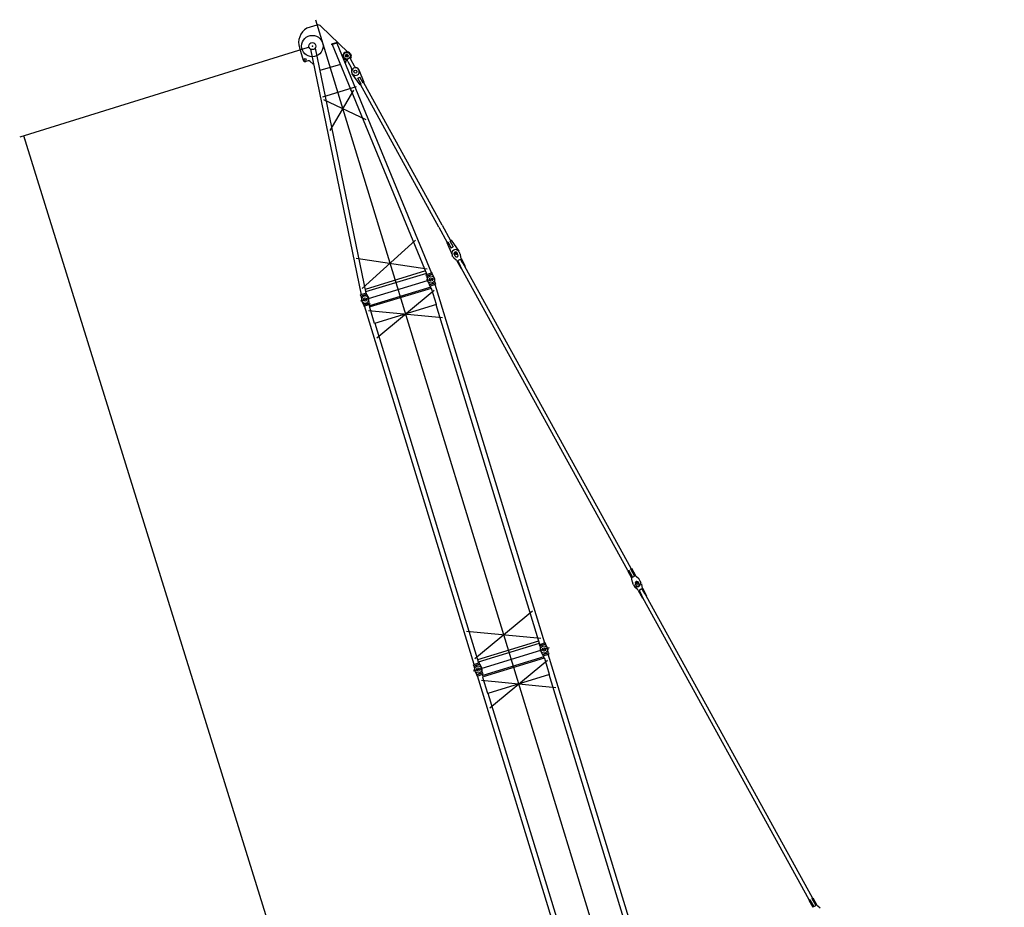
# Model space of a CAD drawing. Extents: x -28247 to 39585, y 18473 to 123068.
# Tile 4 of 5: x -28247 to -5347, y 68287 to 88940. Entities that reach past the tile are written whole.
import ezdxf

# ---------------------------------------------------------------- set-up
doc = ezdxf.new("R2010")
doc.units = 0
doc.layers.get('0').update_dxf_attribs({"linetype": 'CONTINUOUS'})
doc.layers.get('DEFPOINTS').update_dxf_attribs({"linetype": 'CONTINUOUS'})
doc.styles.add('MX_NOTE_STANDARD', font='txt.shx', dxfattribs={"bigfont": 'extfont.shx'})
doc.dimstyles.new('MXDIMSTYLE', dxfattribs={"dimtxt": 2.8, "dimasz": 2.5, "dimexe": 1, "dimexo": 0.5, "dimgap": 0.5, "dimtad": 1, "dimdsep": 46, "dimtxsty": 'MX_NOTE_STANDARD', "dimblk1": 'OPEN30', "dimblk2": 'OPEN30', "dimsah": 1, "dimcen": 2.5, "dimadec": 0, "dimazin": 0, "dimtfac": 1, "dimtmove": 0, "dimatfit": 3, "dimldrblk": 'OPEN30', "dimfxl": 1, "dimtzin": 0, "dimarcsym": 0})

# ---------------------------------------------------------------- blocks, each defined once
blk = doc.blocks.new('*D2')
at = {"color": 255, "linetype": 'CONTINUOUS'}
for p, q in [((-21536.4269, 88296.380376), (-28247.320785, 86210.63047)), ((-12124.805777, 34673.419738), (-28151.8267, 86240.31009)), ((-5509.405977, 36729.490024), (-12220.299861, 34643.740118))]:
    blk.add_line(p, q, dxfattribs=at)
for points in [[(-28138.062793, 86139.869396), (-28106.23137, 86149.762622), (-28151.8267, 86240.31009)], [(-12138.569683, 34773.860432), (-12170.401107, 34763.967206), (-12124.805777, 34673.419738)]]:
    blk.add_solid(points, dxfattribs=at)
at = {"layer": 'DEFPOINTS', "color": 0, "linetype": 'CONTINUOUS'}
for p in [(-21440.932816, 88326.059996), (-28151.8267, 86240.31009), (-5413.911893, 36759.169644)]:
    blk.add_point(p, dxfattribs=at)
at = {"color": 255, "linetype": 'CONTINUOUS', "insert": (-19545.864264, 60068.529111), "char_height": 900, "attachment_point": 5, "rotation": 287.2652630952}
blk.add_mtext('\\A1;54000', dxfattribs=at)
blk = doc.blocks.new('_OPEN30')
at = {"color": 0, "linetype": 'ByBlock', "lineweight": -2}
for p, q in [((-1, 0.267949), (0, 0)), ((0, 0), (-1, -0.267949)), ((0, 0), (-1, 0))]:
    blk.add_line(p, q, dxfattribs=at)

msp = doc.modelspace()

# ---------------------------------------------------------------- linework, layer by layer
at = {"color": 30, "linetype": 'CONTINUOUS'}
for p, q in [((-21367.298338, 88940.287533), (-5346.929536, 36540.080224)), ((-21338.238308, 88814.727484), (-21568.784237, 88744.242441)), ((-21239.508999, 88791.006681), (-20606.463617, 88179.27145)), ((-20860.279437, 88408.415329), (-20994.162091, 88367.483249)), ((-20857.651014, 88399.81815), (-20991.533666, 88358.88607)), ((-20869.697528, 88396.1247), (-18667.757339, 83042.9935)), ((-20860.279437, 88408.415329), (-20857.651014, 88399.81815)), ((-21742.442885, 88286.163608), (-21654.72836, 87999.262644)), ((-21484.863891, 88256.119715), (-20307.59989, 82541.642765)), ((-21372.922658, 88279.207004), (-20197.816114, 82575.20707)), ((-20994.162091, 88367.483249), (-20991.533666, 88358.88607)), ((-20979.490867, 88362.55747), (-18777.550677, 83009.42627)), ((-20606.476896, 88179.246477), (-20608.699304, 88173.997343)), ((-21537.546086, 87982.804309), (-21592.265838, 87966.074783)), ((-21423.390925, 87908.388455), (-21488.198304, 87970.964891)), ((-20651.988884, 87992.270047), (-20615.167844, 88019.317329)), ((-20616.562458, 88023.878902), (-20615.16492, 88019.307766)), ((-20613.081957, 87968.557673), (-20534.466652, 87825.660066)), ((-20561.097826, 88143.765122), (-20539.647912, 88104.776006)), ((-20551.271047, 88030.471546), (-20537.890289, 88060.089198)), ((-20550.919523, 88021.534184), (-20464.373858, 87864.221708)), ((-21413.827879, 87911.312176), (-21423.390925, 87908.388455)), ((-20789.574878, 87900.859542), (-21265.020869, 87755.500955)), ((-20670.199367, 87937.356339), (-20679.781539, 87934.426772)), ((-20235.022615, 87478.539516), (-20354.295378, 87766.808546)), ((-20331.400179, 87425.517295), (-20511.039617, 87680.575518)), ((-20383.552909, 87579.440535), (-20337.116537, 87604.987567)), ((-20306.429612, 87439.254926), (-20383.552909, 87579.440535)), ((-20259.99324, 87464.801957), (-20337.116537, 87604.987567)), ((-21197.728137, 87145.584983), (-20413.548749, 87385.332948)), ((-20480.441617, 87299.620094), (-21035.592187, 86358.706058)), ((-20559.469919, 87309.077684), (-20541.775441, 87298.436064)), ((-20331.400169, 87425.517341), (-20306.429612, 87439.254926)), ((-18498.599679, 84115.749107), (-20322.244208, 87430.554506)), ((-20235.022633, 87478.539569), (-20259.99324, 87464.801957)), ((-18420.534086, 84158.696996), (-20244.178615, 87473.502394)), ((-21185.075584, 87084.191633), (-20198.68216, 86614.575414)), ((-18498.599714, 84115.749088), (-18302.578278, 83759.444499)), ((-18420.534121, 84158.696976), (-18224.512685, 83802.392388)), ((-19045.277036, 83810.55622), (-20278.164657, 82681.980926)), ((-18311.734278, 83754.407377), (-18192.461515, 83466.138347)), ((-18311.73426, 83754.407324), (-18286.763653, 83768.144936)), ((-18286.763653, 83768.144936), (-18209.640356, 83627.959327)), ((-18215.356723, 83807.429552), (-18240.32728, 83793.691967)), ((-18240.32728, 83793.691967), (-18163.203984, 83653.506358)), ((-18215.356714, 83807.429598), (-18035.717276, 83552.371375)), ((-18163.203984, 83653.506358), (-18209.640356, 83627.959327)), ((-20423.818901, 83389.093211), (-18770.617293, 83142.884919)), ((-18172.257579, 83428.24587), (-18188.167517, 83457.166269)), ((-18151.416713, 83402.009763), (-18097.851385, 83353.959301)), ((-18115.877996, 83439.868139), (-18139.978258, 83483.676556)), ((-18054.546213, 83473.608507), (-18078.646475, 83517.416923)), ((-18059.680181, 83333.82418), (-17995.062767, 83369.372068)), ((-18030.457217, 83543.927212), (-18014.548433, 83515.008911)), ((-18003.544321, 83483.358594), (-17991.63496, 83412.391994)), ((-17946.862242, 83281.755235), (-17995.062767, 83369.372068)), ((-17980.63085, 83380.741677), (-17882.781166, 83202.874747)), ((-18077.009366, 83327.721099), (-17979.159682, 83149.85417)), ((-18011.479656, 83246.207348), (-18059.680181, 83333.82418)), ((-18027.360207, 83237.471002), (-18011.479656, 83246.207348)), ((-17970.003621, 83154.890898), (-18011.479496, 83246.206985)), ((-17979.159682, 83149.85417), (-17970.003605, 83154.891189)), ((-14104.321486, 76128.021206), (-17970.003605, 83154.891189)), ((-17946.862627, 83281.755385), (-17891.93746, 83197.83786)), ((-17946.862242, 83281.755235), (-17930.981691, 83290.49158)), ((-17891.937242, 83197.837728), (-17882.781166, 83202.874747)), ((-14026.255123, 76170.967745), (-17891.937242, 83197.837728)), ((-20312.88333, 82396.767669), (-18580.537429, 82926.399547)), ((-18811.974169, 83093.118777), (-20216.078057, 82663.840664)), ((-18788.863415, 83036.920095), (-20203.811799, 82604.326483)), ((-18653.288448, 83047.417088), (-18791.962189, 83005.020224)), ((-18782.606285, 82974.418475), (-18791.962189, 83005.020224)), ((-18643.932545, 83016.815339), (-18782.606285, 82974.418475)), ((-18778.321491, 82975.6239), (-18766.905046, 82884.583718)), ((-18643.932545, 83016.815339), (-18653.288448, 83047.417088)), ((-18648.511052, 83014.99727), (-18607.076203, 82933.134645)), ((-18586.847359, 82814.672761), (-18598.293042, 82905.808574)), ((-18688.449639, 82718.776898), (-20109.231481, 82284.399817)), ((-18680.833964, 82689.420783), (-20099.033783, 82255.833106)), ((-18717.000424, 82774.880932), (-18758.474074, 82856.836264)), ((-18721.208164, 82773.594495), (-18582.543988, 82815.988435)), ((-18721.208164, 82773.594495), (-18711.852261, 82742.992746)), ((-18711.852261, 82742.992746), (-18573.188084, 82785.386686)), ((-18679.210684, 82688.55767), (-18697.220799, 82747.466037)), ((-18668.347197, 82682.781456), (-18680.833964, 82689.420783)), ((-18554.322117, 82309.822636), (-18668.347197, 82682.781456)), ((-16036.706337, 74436.265276), (-18587.915176, 82780.884157)), ((-18582.543988, 82815.988435), (-18573.188084, 82785.386686)), ((-20183.36635, 82579.624811), (-20322.04009, 82537.227948)), ((-20312.684187, 82506.626198), (-20322.04009, 82537.227948)), ((-20174.010447, 82549.023062), (-20312.684187, 82506.626198)), ((-20308.408957, 82507.8287), (-20296.992511, 82416.788517)), ((-20174.010447, 82549.023062), (-20183.36635, 82579.624811)), ((-20178.294143, 82547.608834), (-20136.849732, 82465.749133)), ((-19941.165962, 81539.383742), (-18606.119859, 82645.129785)), ((-20247.087889, 82307.085732), (-20288.561538, 82389.041063)), ((-20251.29563, 82305.799294), (-20112.631453, 82348.193235)), ((-20251.29563, 82305.799294), (-20241.939725, 82275.197545)), ((-20241.939725, 82275.197545), (-20103.275549, 82317.591485)), ((-17676.099426, 73935.051956), (-20227.308264, 82279.670837)), ((-20116.934824, 82346.877561), (-20128.380507, 82438.013373)), ((-20099.992526, 82254.180589), (-20118.002641, 82313.088957)), ((-20112.631453, 82348.193235), (-20103.275549, 82317.591485)), ((-20105.673109, 82243.346339), (-20099.033783, 82255.833106)), ((-19991.648029, 81870.38752), (-20105.673109, 82243.346339)), ((-18554.322117, 82309.822636), (-19991.648029, 81870.38752)), ((-16146.011961, 74402.847157), (-18562.641967, 82307.279)), ((-20136.207323, 82177.334585), (-18411.078497, 82007.178943)), ((-17566.793803, 73968.470075), (-19983.423809, 81872.901919)), ((-14113.477563, 76122.984187), (-14020.448666, 75953.880277)), ((-14088.506712, 76136.721366), (-13996.925714, 75970.249384)), ((-14042.069897, 76162.267585), (-14017.099047, 76176.004765)), ((-14042.069897, 76162.267585), (-13950.4889, 75995.795603)), ((-14017.099047, 76176.004765), (-13924.07015, 76006.900855)), ((-13997.534008, 75851.262024), (-14009.443696, 75922.230581)), ((-13996.925714, 75970.249384), (-13950.4889, 75995.795603)), ((-13970.621563, 75790.693405), (-13986.531502, 75819.613805)), ((-13898.208326, 75773.46334), (-13922.308589, 75817.271756)), ((-13849.66231, 75932.610474), (-13903.229115, 75980.662259)), ((-13836.876543, 75807.203707), (-13860.976806, 75851.012124)), ((-13812.911265, 75877.454351), (-13828.821203, 75906.37475)), ((-13812.787548, 75877.522413), (-13796.878764, 75848.604112)), ((-13785.874652, 75816.953794), (-13773.965291, 75745.987194)), ((-13970.497847, 75790.761467), (-13954.589062, 75761.843166)), ((-13933.747044, 75735.604963), (-13880.181716, 75687.554502)), ((-13859.339696, 75661.3163), (-13761.490012, 75483.44937)), ((-13842.010512, 75667.419381), (-13777.393097, 75702.967268)), ((-13793.809986, 75579.802548), (-13842.010512, 75667.419381)), ((-13809.690537, 75571.066203), (-13793.809986, 75579.802548)), ((-13752.333952, 75488.486099), (-13793.809827, 75579.802185)), ((-13729.192572, 75615.350435), (-13777.393097, 75702.967268)), ((-13762.961181, 75714.336878), (-13665.111496, 75536.469948)), ((-13729.192957, 75615.350585), (-13674.26779, 75531.433061)), ((-13729.192572, 75615.350435), (-13713.312021, 75624.08678)), ((-13761.490012, 75483.44937), (-13752.333936, 75488.48639)), ((-9886.651817, 68461.616407), (-13752.333936, 75488.48639)), ((-9808.585454, 68504.562945), (-13674.267573, 75531.432928)), ((-16322.694535, 75176.390347), (-17657.740639, 74070.644304)), ((-16127.653174, 74538.439505), (-17852.782, 74708.595146)), ((-17593.224232, 74054.920017), (-16172.44239, 74489.297097)), ((-17575.535725, 73997.063585), (-16154.753884, 74431.440666)), ((-16021.979246, 74440.767805), (-16160.643423, 74398.373864)), ((-16012.623342, 74410.166055), (-16021.979246, 74440.767805)), ((-15934.30031, 74324.314191), (-17703.17705, 73783.513702)), ((-16151.287519, 74367.772116), (-16160.643423, 74398.373864)), ((-16012.623342, 74410.166055), (-16151.287519, 74367.772116)), ((-16147.079778, 74369.058552), (-16135.634095, 74277.92274)), ((-16085.681658, 74168.234572), (-16127.155308, 74250.189904)), ((-16089.889398, 74166.948136), (-15951.225222, 74209.342076)), ((-16016.926713, 74408.850382), (-15975.453064, 74326.89505)), ((-15955.528593, 74208.026401), (-15966.974276, 74299.162214)), ((-15951.225222, 74209.342076), (-15941.869318, 74178.740326)), ((-17552.066711, 73972.972604), (-17690.730888, 73930.578664)), ((-17542.710807, 73942.370855), (-17552.066711, 73972.972604)), ((-16057.130873, 74112.130538), (-17477.912715, 73677.753457)), ((-16049.515198, 74082.774423), (-17467.715017, 73649.186747)), ((-17309.847196, 72932.737382), (-15974.801093, 74038.483426)), ((-16089.889398, 74166.948136), (-16080.533495, 74136.346386)), ((-16080.533495, 74136.346386), (-15941.869318, 74178.740326)), ((-16047.891918, 74081.91131), (-16065.902033, 74140.819677)), ((-16037.028431, 74076.135096), (-16049.515198, 74082.774423)), ((-15923.003351, 73703.176277), (-16037.028431, 74076.135096)), ((-13405.387571, 65829.618916), (-15956.59641, 74174.237797)), ((-17681.374983, 73899.976915), (-17690.730888, 73930.578664)), ((-17542.710807, 73942.370855), (-17681.374983, 73899.976915)), ((-17677.167242, 73901.263352), (-17665.72156, 73810.127539)), ((-17615.769123, 73700.439372), (-17657.242772, 73782.394704)), ((-17619.976864, 73699.152934), (-17481.312687, 73741.546875)), ((-17547.014177, 73941.055181), (-17505.540529, 73859.099849)), ((-17485.616058, 73740.231201), (-17497.061741, 73831.367014)), ((-17481.312687, 73741.546875), (-17471.956782, 73710.945125)), ((-17619.976864, 73699.152934), (-17610.620959, 73668.551186)), ((-17610.620959, 73668.551186), (-17471.956782, 73710.945125)), ((-15044.78066, 65328.405596), (-17595.989498, 73673.024477)), ((-17504.888557, 73570.688225), (-15779.759731, 73400.532583)), ((-17468.67376, 73647.53423), (-17486.683875, 73706.442597)), ((-17474.354343, 73636.69998), (-17467.715017, 73649.186747)), ((-17360.329263, 73263.741161), (-17474.354343, 73636.69998)), ((-15923.003351, 73703.176277), (-17360.329263, 73263.741161)), ((-13514.693195, 65796.200797), (-15931.323201, 73700.63264)), ((-14935.475037, 65361.823715), (-17352.105043, 73266.25556)), ((-9824.400228, 68495.862786), (-9799.429377, 68509.599965)), ((-9824.400228, 68495.862786), (-9732.81923, 68329.390804)), ((-9799.429377, 68509.599965), (-9706.400481, 68340.496056)), ((-9895.807893, 68456.579387), (-9870.837042, 68470.316566)), ((-9895.807893, 68456.579387), (-9802.778997, 68287.475478)), ((-9870.837042, 68470.316566), (-9779.256045, 68303.844584)), ((-9779.256045, 68303.844584), (-9732.81923, 68329.390804)), ((-9631.992641, 68266.205674), (-9685.559446, 68314.25746))]:
    msp.add_line(p, q, dxfattribs=at)
for centre, radius in [((-21440.932885, 88326.059974), 250), ((-21440.935809, 88326.069537), 82.6), ((-20639.952219, 88100.383275), 80), ((-21606.903564, 88013.884168), 22.9998), ((-20639.952219, 88100.383275), 35.25), ((-20437.503597, 87732.396107), 35.25), ((-18109.29887, 83500.547233), 35.249993), ((-18682.575136, 82895.203455), 85), ((-18682.575136, 82895.203455), 40), ((-20212.662601, 82427.408254), 40), ((-20212.653038, 82427.411178), 40), ((-13891.766414, 75834.073878), 35), ((-16051.25637, 74288.557095), 85), ((-16051.25637, 74288.557095), 40), ((-17581.343835, 73820.761895), 85), ((-17581.343835, 73820.761895), 40)]:
    msp.add_circle(centre, radius, dxfattribs=at)
for centre, radius, start, end in [((-21359.921018, 88403.112408), 400, 121.478018, 197.000018), ((-21309.001108, 88719.097017), 100, 45.981018, 107.000018), ((-20639.952219, 88100.383275), 90, 28.817449, 251.354347), ((-21606.884438, 88013.890016), 49.9998, 197.000018, 287.000018), ((-21522.927485, 87934.989075), 50, 46.007018, 107.000018), ((-20622.384133, 87951.97494), 50, 126.301018, 197.000018), ((-20700.69795, 87920.355621), 100, 28.817449, 71.354347), ((-20542.157923, 88026.35439), 10, 155.687347, 208.817449), ((-20583.455908, 88080.674979), 50, 335.687347, 28.817449), ((-20622.082644, 87777.458013), 100, 346.280551, 28.817449), ((-20437.503597, 87732.396107), 90, 166.280551, 71.354347), ((-20437.458022, 87732.39966), 89.999997, 22.477576, 215.157322), ((-20376.757866, 87912.423761), 100, 208.817449, 251.354347), ((-18109.29887, 83500.547233), 90.012063, 30.143054, 208.812583), ((-18084.641899, 83476.448491), 100, 208.816468, 228.106507), ((-18109.312367, 83500.54674), 35, 28.816432, 208.816451), ((-18085.212104, 83456.738323), 35, 208.816468, 28.816432), ((-18102.165266, 83466.808386), 100, 9.526393, 28.816432), ((-17893.014017, 83428.942202), 100, 189.526429, 208.816468), ((-18164.626199, 83279.520574), 100, 28.816432, 48.106471), ((-20212.662601, 82427.408254), 85, 7.157718, 206.842018), ((-20212.653038, 82427.411178), 85, 187.158018, 26.842218), ((-14108.065499, 75905.679752), 100, 9.526393, 28.816432), ((-13898.914669, 75867.81433), 100, 189.526429, 208.816468), ((-13891.766414, 75834.073878), 90, 208.816468, 28.816432), ((-13891.642697, 75834.14194), 35, 28.816432, 208.816451), ((-13836.453318, 76055.10138), 100, 208.816468, 228.106507), ((-13867.542435, 75790.333524), 35, 208.816468, 28.816432), ((-13916.438036, 75858.174225), 100, 28.816432, 48.106471), ((-13866.97223, 75810.043691), 100, 208.816468, 228.106507), ((-13946.956529, 75613.115775), 100, 28.816432, 48.106471), ((-13675.344348, 75762.537403), 100, 189.526429, 208.816468), ((-9618.783648, 68388.696581), 100, 208.816468, 228.106507)]:
    msp.add_arc(centre, radius, start, end, dxfattribs=at)
at = {"color": 20, "linetype": 'CONTINUOUS'}
for p in [(-21440.932885, 88326.059974), (-20639.952219, 88100.383275), (-18109.29887, 83500.547233), (-19447.618868, 82661.305855), (-13891.766414, 75834.073878), (-16816.300102, 74054.659495)]:
    msp.add_point(p, dxfattribs=at)

# ---------------------------------------------------------------- dimensions: what is measured, and where the dimension line sits
at = {"color": 255, "linetype": 'CONTINUOUS'}
dim = msp.add_linear_dim(base=(-28151.8267, 86240.31009), p1=(-5413.911893, 36759.169644), p2=(-21440.932816, 88326.059996), angle=107.2652764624, text='\\A1;<>', dimstyle='MXDIMSTYLE', override={"dimtxt": 900, "dimasz": 99.999996, "dimexe": 100, "dimexo": 100, "dimtzin": 8}, dxfattribs=at)
dim.commit()
dim.dimension.update_dxf_attribs({"geometry": '*D2', "text_midpoint": (-19976.065115, 59934.822425), "dimtype": 129})

doc.saveas('drawing.dxf')
